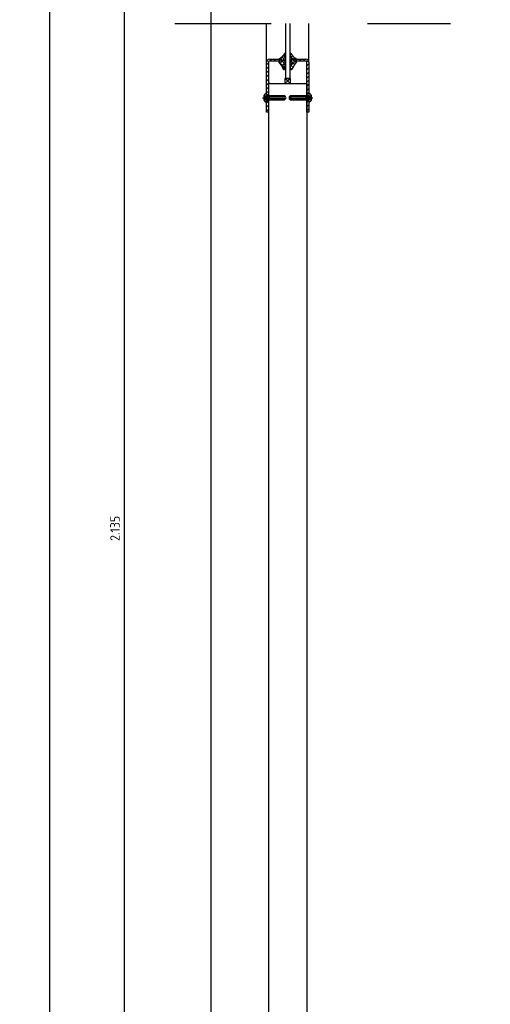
# Model space of a CAD drawing. Extents: x 22676.4 to 22686.7, y -5313.4 to -5308.9.
# Tile 3 of 5: x 22682.461 to 22682.95, y -5311.754 to -5310.731. Entities that reach past the tile are written whole.
import ezdxf

# ---------------------------------------------------------------- set-up
doc = ezdxf.new("R2010")
doc.units = 0
doc.header["$MEASUREMENT"] = 0
for name, pattern in [('DASH_CENTER', [36, 24, -3, 6, -3]), ('DASHED', [15, 12, -3]), ('DOT_CENTER', [2, 1.25, -0.25, 0.25, -0.25]), ('PHANTOM', [2.5, 1.25, -0.25, 0.25, -0.25, 0.25, -0.25]), ('VERDECKT2', [4.7625, 3.175, -1.5875])]:
    doc.linetypes.add(name, pattern=pattern)
doc.layers.get('0').update_dxf_attribs({"linetype": 'CONTINUOUS'})
doc.layers.get('Defpoints').update_dxf_attribs({"linetype": 'CONTINUOUS'})
for name, color, linetype in [('1', 7, 'CONTINUOUS'), ('AC-1-Unterzüge', 5, 'VERDECKT2'), ('AC-2-Türen', 7, 'CONTINUOUS'), ('AC-6-Vermassung_Innen', 4, 'CONTINUOUS')]:
    doc.layers.add(name, color=color, linetype=linetype)
doc.styles.get("Standard").update_dxf_attribs({"font": 'isocp.shx'})
doc.dimstyles.new('KA_I5', dxfattribs={"dimtxt": 0.01, "dimasz": 0.0001, "dimexe": 100, "dimexo": 1, "dimgap": 0.005, "dimtad": 1, "dimdec": 3, "dimdsep": 46, "dimtxsty": 'Standard', "dimblk": 'KA_BEM', "dimcen": 5, "dimse1": 1, "dimse2": 1, "dimclrt": 256, "dimadec": 0, "dimazin": 0, "dimtfac": 1, "dimtdec": 3, "dimtix": 1, "dimtmove": 2, "dimatfit": 3, "dimldrblk": 'KA_BEM', "dimfxl": 0, "dimtvp": 0.8, "dimtolj": 1, "dimtzin": 0, "dimarcsym": 0})

# ---------------------------------------------------------------- blocks, each defined once
blk = doc.blocks.new('KA_BEM')
at = {"color": 0}
for p, q in [((-75, 0), (75, 0)), ((-35, -35), (35, 35)), ((0, -100), (0, 100))]:
    blk.add_line(p, q, dxfattribs=at)
blk = doc.blocks.new('*D86')
at = {"layer": 'AC-6-Vermassung_Innen', "color": 0, "lineweight": -2, "ltscale": 0.25}
blk.add_line((22682.4927, -5312.3269), (22682.4927, -5309.5771), dxfattribs=at)
at = {"layer": 'Defpoints', "color": 0, "ltscale": 0.25}
for p in [(22682.4927, -5309.577), (22682.9501, -5309.577), (22682.9501, -5312.327)]:
    blk.add_point(p, dxfattribs=at)
at = {"layer": 'AC-6-Vermassung_Innen', "color": 0, "lineweight": -2, "ltscale": 0.25, "xscale": 0.0001, "yscale": 0.0001, "zscale": 0.0001}
for p, rotation in [((22682.4927, -5309.577), 90), ((22682.4927, -5312.327), 270)]:
    blk.add_blockref('KA_BEM', p, dxfattribs=dict(at, rotation=rotation))
at = {"layer": 'AC-6-Vermassung_Innen', "ltscale": 0.25, "insert": (22682.4677, -5310.0698), "char_height": 0.01, "attachment_point": 5, "rotation": 90}
blk.add_mtext('\\A1;2.75', dxfattribs=at)
blk = doc.blocks.new('*D91')
at = {"layer": 'AC-6-Vermassung_Innen', "color": 0, "lineweight": -2, "ltscale": 0.25}
blk.add_line((22682.5703, -5312.3269), (22682.5703, -5310.1916), dxfattribs=at)
at = {"layer": 'Defpoints', "color": 0, "ltscale": 0.25}
for p in [(22682.5703, -5310.1915), (22682.6914, -5310.1915), (22682.6306, -5312.327)]:
    blk.add_point(p, dxfattribs=at)
at = {"layer": 'AC-6-Vermassung_Innen', "color": 0, "lineweight": -2, "ltscale": 0.25, "xscale": 0.0001, "yscale": 0.0001, "zscale": 0.0001}
for p, rotation in [((22682.5703, -5310.1915), 90), ((22682.5703, -5312.327), 270)]:
    blk.add_blockref('KA_BEM', p, dxfattribs=dict(at, rotation=rotation))
at = {"layer": 'AC-6-Vermassung_Innen', "ltscale": 0.25, "insert": (22682.5603, -5311.2593), "char_height": 0.01, "attachment_point": 5, "rotation": 90}
blk.add_mtext('\\A1;2.135', dxfattribs=at)

msp = doc.modelspace()

# ---------------------------------------------------------------- hatches: boundary and pattern name
at = {"linetype": 'Continuous'}
h = msp.add_hatch(dxfattribs=at)
h.set_pattern_fill('USER', color=8, scale=0.00075, angle=45, pattern_type=0)
h.set_pattern_definition([(45, (22669.6476, -5316.6350785), (-0.00212132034, 0.00212132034), []), (135, (22669.6476, -5316.6350785), (-0.00212132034, -0.00212132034), [])])
edge = h.paths.add_edge_path()
edge.add_ellipse((22682.7358, -5310.77767), major_axis=(-0.0000354, 0.0000354), ratio=1, start_angle=54.08205, end_angle=152.82786)
edge.add_ellipse((22682.73525, -5310.77596), major_axis=(-0.0013, 0.0013), ratio=1, start_angle=152.82786, end_angle=206.94343)
edge.add_ellipse((22682.7371, -5310.77656), major_axis=(-0.0000707, 0.0000707), ratio=1, start_angle=225, end_angle=386.94343)
edge.add_line((22682.7372, -5310.77656), (22682.7372, -5310.77986))
edge.add_ellipse((22682.73286, -5310.77986), major_axis=(0.00307, 0.00307), ratio=1, start_angle=283.01679, end_angle=315)
edge.add_ellipse((22682.73586, -5310.78173), major_axis=(0.000566, 0.000566), ratio=1, start_angle=152.25619, end_angle=283.01679)
edge.add_ellipse((22682.70463, -5310.79506), major_axis=(-0.02345, 0.02345), ratio=1, start_angle=248.24686, end_angle=263.32023)
edge.add_ellipse((22682.73098, -5310.77428), major_axis=(0.000283, 0.000283), ratio=1, start_angle=45, end_angle=167.32956)
edge.add_line((22682.7332, -5310.77388), (22682.73098, -5310.77388))
edge.add_line((22682.7332, -5310.77188), (22682.7332, -5310.77388))
edge.add_line((22682.73151, -5310.77188), (22682.7332, -5310.77188))
edge.add_ellipse((22682.73151, -5310.77135), major_axis=(-0.000373, 0.000373), ratio=1, start_angle=-13.94662, end_angle=135)
edge.add_ellipse((22682.72651, -5310.7608), major_axis=(-0.00789, 0.00789), ratio=1, start_angle=160.04913, end_angle=198.57204)
edge.add_ellipse((22682.73684, -5310.76589), major_axis=(-0.000255, 0.000255), ratio=1, start_angle=225.00004, end_angle=384.57628)
edge.add_ellipse((22682.72578, -5310.76589), major_axis=(-0.00807, 0.00807), ratio=1, start_angle=193.40023, end_angle=225.00004)
edge.add_ellipse((22682.73555, -5310.7719), major_axis=(-0.0000354, 0.0000354), ratio=1, start_angle=13.40023, end_angle=45)
edge.add_line((22682.7355, -5310.7719), (22682.7355, -5310.7738))
edge.add_ellipse((22682.73555, -5310.7738), major_axis=(0.0000354, 0.0000354), ratio=1, start_angle=135, end_angle=255.72297)
edge.add_ellipse((22682.73377, -5310.77081), major_axis=(-0.00249, 0.00249), ratio=1, start_angle=165.72297, end_angle=201.50825)
edge.add_ellipse((22682.7371, -5310.77226), major_axis=(-0.0000707, 0.0000707), ratio=1, start_angle=225, end_angle=381.50825)
edge.add_line((22682.7372, -5310.77226), (22682.7372, -5310.77359))
edge.add_ellipse((22682.73452, -5310.77359), major_axis=(0.00189, 0.00189), ratio=1, start_angle=247.22282, end_angle=315)
edge.add_ellipse((22682.73555, -5310.77611), major_axis=(-0.0000354, 0.0000354), ratio=1, start_angle=-22.77718, end_angle=54.08205)
edge.add_line((22682.7355, -5310.77612), (22682.73575, -5310.77767))
h = msp.add_hatch(dxfattribs=at)
h.set_pattern_fill('USER', color=8, scale=0.00075, angle=45, pattern_type=0)
h.set_pattern_definition([(45, (22669.6356, -5316.6350785), (-0.00212132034, 0.00212132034), []), (135, (22669.6356, -5316.6350785), (-0.00212132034, -0.00212132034), [])])
edge = h.paths.add_edge_path()
edge.add_ellipse((22682.74359, -5310.77767), major_axis=(0.0000354, 0.0000354), ratio=1, start_angle=207.17214, end_angle=305.91795)
edge.add_ellipse((22682.74414, -5310.77596), major_axis=(0.0013, 0.0013), ratio=1, start_angle=153.05657, end_angle=207.17214)
edge.add_ellipse((22682.7423, -5310.77656), major_axis=(0.0000707, 0.0000707), ratio=1, start_angle=333.05657, end_angle=495)
edge.add_line((22682.7422, -5310.77986), (22682.7422, -5310.77656))
edge.add_ellipse((22682.74654, -5310.77986), major_axis=(-0.00307, 0.00307), ratio=1, start_angle=45, end_angle=76.98321)
edge.add_ellipse((22682.74354, -5310.78173), major_axis=(0.000566, 0.000566), ratio=1, start_angle=166.98321, end_angle=297.74381)
edge.add_ellipse((22682.77477, -5310.79506), major_axis=(0.02345, 0.02345), ratio=1, start_angle=96.67977, end_angle=111.75314)
edge.add_ellipse((22682.74841, -5310.77428), major_axis=(0.000283, 0.000283), ratio=1, start_angle=282.67044, end_angle=405)
edge.add_line((22682.74841, -5310.77388), (22682.7462, -5310.77388))
edge.add_line((22682.7462, -5310.77388), (22682.7462, -5310.77188))
edge.add_line((22682.7462, -5310.77188), (22682.74789, -5310.77188))
edge.add_ellipse((22682.74789, -5310.77135), major_axis=(-0.000373, 0.000373), ratio=1, start_angle=135, end_angle=283.94662)
edge.add_ellipse((22682.75288, -5310.7608), major_axis=(0.00789, 0.00789), ratio=1, start_angle=161.42796, end_angle=199.95087)
edge.add_ellipse((22682.74256, -5310.76589), major_axis=(0.000255, 0.000255), ratio=1, start_angle=335.42372, end_angle=494.99996)
edge.add_ellipse((22682.75361, -5310.76589), major_axis=(-0.00807, 0.00807), ratio=1, start_angle=44.99996, end_angle=76.59977)
edge.add_ellipse((22682.74385, -5310.7719), major_axis=(0.0000354, 0.0000354), ratio=1, start_angle=315, end_angle=346.59977)
edge.add_line((22682.7439, -5310.7738), (22682.7439, -5310.7719))
edge.add_ellipse((22682.74385, -5310.7738), major_axis=(-0.0000354, 0.0000354), ratio=1, start_angle=104.27703, end_angle=225)
edge.add_ellipse((22682.74562, -5310.77081), major_axis=(-0.00249, 0.00249), ratio=1, start_angle=68.49175, end_angle=104.27703)
edge.add_ellipse((22682.7423, -5310.77226), major_axis=(0.0000707, 0.0000707), ratio=1, start_angle=338.49175, end_angle=495)
edge.add_line((22682.7422, -5310.77359), (22682.7422, -5310.77226))
edge.add_ellipse((22682.74487, -5310.77359), major_axis=(-0.00189, 0.00189), ratio=1, start_angle=45, end_angle=112.77718)
edge.add_ellipse((22682.74384, -5310.77611), major_axis=(-0.0000354, 0.0000354), ratio=1, start_angle=215.91795, end_angle=292.77718)
edge.add_line((22682.74364, -5310.77767), (22682.74389, -5310.77612))
h = msp.add_hatch(dxfattribs=at)
h.set_pattern_fill('USER', color=8, scale=0.00075, angle=45, pattern_type=0)
h.set_pattern_definition([(45, (22669.6476, -5316.6350785), (-0.00212132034, 0.00212132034), [])])
edge = h.paths.add_edge_path()
edge.add_line((22682.7177, -5310.80856), (22682.7177, -5310.77488))
edge.add_line((22682.7177, -5310.80856), (22682.7197, -5310.80856))
edge.add_line((22682.7197, -5310.77488), (22682.7197, -5310.80856))
edge.add_ellipse((22682.7207, -5310.77488), major_axis=(-0.000707, 0.000707), ratio=1, start_angle=-45, end_angle=45)
edge.add_line((22682.7332, -5310.77388), (22682.7207, -5310.77388))
edge.add_line((22682.7332, -5310.77388), (22682.7332, -5310.77188))
edge.add_line((22682.7207, -5310.77188), (22682.7332, -5310.77188))
edge.add_ellipse((22682.7207, -5310.77488), major_axis=(-0.00212, 0.00212), ratio=1, start_angle=-45, end_angle=45)
h = msp.add_hatch(dxfattribs=at)
h.set_pattern_fill('USER', color=8, scale=0.00075, angle=45, pattern_type=0)
h.set_pattern_definition([(45, (22669.6356, -5316.6350785), (-0.00212132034, 0.00212132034), [])])
edge = h.paths.add_edge_path()
edge.add_line((22682.7617, -5310.77488), (22682.7617, -5310.82688))
edge.add_line((22682.7617, -5310.82688), (22682.7597, -5310.82688))
edge.add_line((22682.7597, -5310.82688), (22682.7597, -5310.77488))
edge.add_ellipse((22682.7587, -5310.77488), major_axis=(0.000707, 0.000707), ratio=1, start_angle=315, end_angle=405)
edge.add_line((22682.7587, -5310.77388), (22682.7462, -5310.77388))
edge.add_line((22682.7462, -5310.77188), (22682.7462, -5310.77388))
edge.add_line((22682.7462, -5310.77188), (22682.7587, -5310.77188))
edge.add_ellipse((22682.7587, -5310.77488), major_axis=(0.00212, 0.00212), ratio=1, start_angle=315, end_angle=405)
h = msp.add_hatch(dxfattribs=at)
h.set_pattern_fill('USER', color=8, scale=0.00075, angle=45, pattern_type=0)
h.set_pattern_definition([(45, (22695.2528733, -5346.3046662), (-0.00212132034, 0.00212132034), [])])
h.paths.add_polyline_path([(22682.7197, -5310.82688), (22682.7177, -5310.82688), (22682.7177, -5310.8152), (22682.7197, -5310.8152)])

# ---------------------------------------------------------------- linework, layer by layer
at = {"layer": '1', "color": 7, "linetype": 'Continuous'}
for p, q in [((22682.7177, -5310.77488), (22682.7177, -5310.73478)), ((22682.7617, -5310.77488), (22682.7617, -5310.73478))]:
    msp.add_line(p, q, dxfattribs=at)
at = {"layer": '1', "color": 2, "linetype": 'Continuous'}
for p, q in [((22682.7377, -5310.79188), (22682.7377, -5310.73478)), ((22682.7422, -5310.79188), (22682.7422, -5310.73478)), ((22682.7177, -5310.80856), (22682.7177, -5310.77488)), ((22682.7197, -5310.77488), (22682.7197, -5310.80856)), ((22682.7207, -5310.77188), (22682.7332, -5310.77188)), ((22682.7332, -5310.77388), (22682.7207, -5310.77388)), ((22682.7332, -5310.77388), (22682.73098, -5310.77388)), ((22682.73151, -5310.77188), (22682.7332, -5310.77188)), ((22682.7332, -5310.77188), (22682.7332, -5310.77388)), ((22682.7332, -5310.77388), (22682.7332, -5310.77188)), ((22682.7355, -5310.7719), (22682.7355, -5310.7738)), ((22682.7355, -5310.77612), (22682.73575, -5310.77767)), ((22682.7372, -5310.77226), (22682.7372, -5310.77359)), ((22682.7372, -5310.77656), (22682.7372, -5310.77986)), ((22682.7422, -5310.77359), (22682.7422, -5310.77226)), ((22682.7422, -5310.77986), (22682.7422, -5310.77656)), ((22682.74364, -5310.77767), (22682.74389, -5310.77612)), ((22682.7439, -5310.7738), (22682.7439, -5310.7719)), ((22682.7462, -5310.77188), (22682.7587, -5310.77188)), ((22682.7462, -5310.77188), (22682.7462, -5310.77388)), ((22682.7462, -5310.77388), (22682.7462, -5310.77188)), ((22682.7462, -5310.77188), (22682.74789, -5310.77188)), ((22682.7587, -5310.77388), (22682.7462, -5310.77388)), ((22682.74841, -5310.77388), (22682.7462, -5310.77388)), ((22682.7597, -5310.82688), (22682.7597, -5310.77488)), ((22682.7617, -5310.77488), (22682.7617, -5310.82688)), ((22682.7197, -5310.79688), (22682.7197, -5310.80856)), ((22682.7212, -5310.79688), (22682.7197, -5310.79688)), ((22682.7212, -5310.79688), (22682.7597, -5310.79688)), ((22682.7337, -5310.79688), (22682.7457, -5310.79688)), ((22682.7427, -5310.79188), (22682.7367, -5310.79188)), ((22682.7367, -5310.79188), (22682.7367, -5310.79688)), ((22682.7367, -5310.79688), (22682.7427, -5310.79688)), ((22682.7372, -5310.79188), (22682.7402, -5310.79188)), ((22682.7417, -5310.79188), (22682.7377, -5310.79188)), ((22682.7377, -5310.79188), (22682.7392, -5310.79188)), ((22682.7392, -5310.79188), (22682.7422, -5310.79188)), ((22682.7402, -5310.79188), (22682.7417, -5310.79188)), ((22682.7427, -5310.79688), (22682.7427, -5310.79188)), ((22682.7597, -5310.79688), (22682.7597, -5310.83796)), ((22682.7152, -5310.81473), (22682.7152, -5310.80903)), ((22682.7177, -5310.80918), (22682.7177, -5310.80713)), ((22682.7177, -5310.80856), (22682.7197, -5310.80856)), ((22682.7177, -5310.8152), (22682.7177, -5310.80856)), ((22682.7177, -5310.81458), (22682.7177, -5310.80918)), ((22682.7179, -5310.80938), (22682.7367, -5310.80938)), ((22682.7185, -5310.81438), (22682.7185, -5310.80938)), ((22682.7642, -5310.80903), (22682.7642, -5310.81473)), ((22682.7177, -5310.82688), (22682.7177, -5310.8152)), ((22682.7177, -5310.8152), (22682.7197, -5310.8152)), ((22682.7367, -5310.81438), (22682.7179, -5310.81438)), ((22682.7377, -5310.81038), (22682.7185, -5310.81038)), ((22682.7377, -5310.81338), (22682.7185, -5310.81338)), ((22682.7197, -5310.8152), (22682.7197, -5310.82688)), ((22682.7197, -5310.82688), (22682.7177, -5310.82688)), ((22682.7617, -5310.82688), (22682.7597, -5310.82688))]:
    msp.add_line(p, q, dxfattribs=at)
at = {"layer": '1', "color": 2, "linetype": 'PHANTOM'}
for p, q in [((22682.7417, -5310.81038), (22682.7427, -5310.80938)), ((22682.7427, -5310.80938), (22682.7615, -5310.80938)), ((22682.7427, -5310.80938), (22682.7427, -5310.81438)), ((22682.7609, -5310.80938), (22682.7609, -5310.81438)), ((22682.7617, -5310.80713), (22682.7617, -5310.80918)), ((22682.7617, -5310.80918), (22682.7617, -5310.81458)), ((22682.7177, -5310.81663), (22682.7177, -5310.81458)), ((22682.7417, -5310.81338), (22682.7417, -5310.81038)), ((22682.7609, -5310.81038), (22682.7417, -5310.81038)), ((22682.7427, -5310.81438), (22682.7417, -5310.81338)), ((22682.7609, -5310.81338), (22682.7417, -5310.81338)), ((22682.7615, -5310.81438), (22682.7427, -5310.81438)), ((22682.7617, -5310.81458), (22682.7617, -5310.81663))]:
    msp.add_line(p, q, dxfattribs=at)
at = {"layer": '1', "color": 2, "linetype": 'DASHED'}
for p, q in [((22682.71645, -5310.81015), (22682.7152, -5310.81015)), ((22682.71645, -5310.81102), (22682.7152, -5310.81102)), ((22682.71645, -5310.81275), (22682.7152, -5310.81275)), ((22682.7152, -5310.81361), (22682.71645, -5310.81361)), ((22682.71745, -5310.81188), (22682.71645, -5310.81015)), ((22682.71645, -5310.81361), (22682.71745, -5310.81188)), ((22682.76295, -5310.81015), (22682.76195, -5310.81188)), ((22682.76195, -5310.81188), (22682.76295, -5310.81361)), ((22682.7642, -5310.81015), (22682.76295, -5310.81015)), ((22682.7642, -5310.81102), (22682.76295, -5310.81102)), ((22682.7642, -5310.81275), (22682.76295, -5310.81275)), ((22682.76295, -5310.81361), (22682.7642, -5310.81361))]:
    msp.add_line(p, q, dxfattribs=at)
at = {"layer": '1', "color": 2, "linetype": 'DOT_CENTER'}
for p, q in [((22682.72113, -5310.81188), (22682.71651, -5310.81188)), ((22682.76289, -5310.81188), (22682.75827, -5310.81188))]:
    msp.add_line(p, q, dxfattribs=at)
at = {"layer": '1', "color": 2, "linetype": 'Continuous'}
for centre, major_axis, start_param, end_param in [((22682.72651, -5310.7608), (-0.00789, 0.00789), 2.7933843, 3.4657359), ((22682.72578, -5310.76589), (-0.00807, 0.00807), 3.3754709, 3.9269916), ((22682.73684, -5310.76589), (-0.000255, 0.000255), 3.9269916, 6.7121223), ((22682.74256, -5310.76589), (0.000255, 0.000255), 5.8542483, 8.639379), ((22682.75361, -5310.76589), (0.00807, 0.00807), 2.3561937, 2.9077144), ((22682.75288, -5310.7608), (0.00789, 0.00789), 2.8174494, 3.489801), ((22682.7207, -5310.77488), (-0.00212, 0.00212), -0.7853982, 0.7853982), ((22682.7207, -5310.77488), (-0.000707, 0.000707), -0.7853982, 0.7853982), ((22682.73098, -5310.77428), (-0.000283, 0.000283), -0.7853982, 1.3496555), ((22682.70463, -5310.79506), (-0.02345, 0.02345), 4.332725, 4.595805), ((22682.73151, -5310.77135), (-0.000373, 0.000373), -0.2434145, 2.3561945), ((22682.73452, -5310.77359), (-0.00189, 0.00189), 2.7440559, 3.9269908), ((22682.73377, -5310.77081), (0.00249, 0.00249), 4.4632079, 5.0877787), ((22682.73525, -5310.77596), (-0.0013, 0.0013), 2.6673493, 3.6118442), ((22682.74487, -5310.77359), (0.00189, 0.00189), 2.3561945, 3.5391294), ((22682.74562, -5310.77081), (-0.00249, 0.00249), 1.1954066, 1.8199774), ((22682.74414, -5310.77596), (0.0013, 0.0013), 2.6713411, 3.615836), ((22682.77477, -5310.79506), (0.02345, 0.02345), 1.6873804, 1.9504603), ((22682.74789, -5310.77135), (0.000373, 0.000373), 3.9269908, 6.5265998), ((22682.74841, -5310.77428), (0.000283, 0.000283), 4.9335298, 7.0685835), ((22682.7587, -5310.77488), (0.00212, 0.00212), 5.4977871, 7.0685835), ((22682.7587, -5310.77488), (0.000707, 0.000707), 5.4977871, 7.0685835), ((22682.73586, -5310.78173), (0.000566, 0.000566), 2.6573718, 4.9395749), ((22682.73286, -5310.77986), (0.00307, 0.00307), 4.9395749, 5.4977871), ((22682.74654, -5310.77986), (-0.00307, 0.00307), 0.7853982, 1.3436104), ((22682.74354, -5310.78173), (-0.000566, 0.000566), 1.3436104, 3.6258135), ((22682.71907, -5310.81154), (0.00326, 0.00326), 1.0880832, 1.782454), ((22682.76032, -5310.81154), (-0.00326, 0.00326), 4.5007313, 5.1951021), ((22682.76032, -5310.81223), (0.00326, 0.00326), 4.2296759, 4.9240466)]:
    msp.add_ellipse(centre, major_axis=major_axis, ratio=1, start_param=start_param, end_param=end_param, dxfattribs=at)
at = {"layer": '1', "color": 2, "linetype": 'PHANTOM'}
msp.add_ellipse((22682.71907, -5310.81223), major_axis=(-0.00326, 0.00326), ratio=1, start_param=1.3591387, end_param=2.0535094, dxfattribs=at)
at = {"layer": '1', "color": 2, "linetype": 'DASHED'}
for centre, major_axis, start_param, end_param in [((22682.71569, -5310.81058), (-0.000617, 0.000617), 3.4073633, 4.4466183), ((22682.71325, -5310.81188), (0.00234, 0.00234), 5.2335139, 5.7620604), ((22682.71569, -5310.81318), (-0.000617, 0.000617), 3.4073633, 4.4466183), ((22682.76371, -5310.81058), (0.000617, 0.000617), 1.836567, 2.875822), ((22682.76615, -5310.81188), (0.00234, 0.00234), 2.0919213, 2.6204677), ((22682.76371, -5310.81318), (0.000617, 0.000617), 1.836567, 2.875822)]:
    msp.add_ellipse(centre, major_axis=major_axis, ratio=1, start_param=start_param, end_param=end_param, dxfattribs=at)
at = {"layer": 'AC-1-Unterzüge', "ltscale": 0.5}
msp.add_line((22682.65982, -5310.23136), (22682.65982, -5312.32697), dxfattribs=at)
at = {"layer": 'AC-2-Türen', "color": 4, "linetype": 'DASH_CENTER', "ltscale": 0.0025}
msp.add_line((22682.62262, -5310.73478), (22682.90896, -5310.73478), dxfattribs=at)
at = {"layer": 'AC-2-Türen'}
for p, q in [((22682.7197, -5310.79688), (22682.7197, -5312.32267)), ((22682.7597, -5310.79688), (22682.7597, -5312.32267))]:
    msp.add_line(p, q, dxfattribs=at)
at = {"layer": 'AC-6-Vermassung_Innen', "linetype": 'VERDECKT2', "ltscale": 0.25}
for p, q in [((22682.7367, -5310.79688), (22682.7427, -5310.79188)), ((22682.7427, -5310.79688), (22682.7367, -5310.79188)), ((22682.71362, -5310.81188), (22682.73862, -5310.81188)), ((22682.74078, -5310.81188), (22682.76577, -5310.81188))]:
    msp.add_line(p, q, dxfattribs=at)

# ---------------------------------------------------------------- dimensions: what is measured, and where the dimension line sits
at = {"layer": 'AC-6-Vermassung_Innen', "ltscale": 0.25}
dim = msp.add_linear_dim(base=(22682.49275, -5309.57697), p1=(22682.95014, -5312.32697), p2=(22682.95014, -5309.57697), angle=90, dimstyle='KA_I5', dxfattribs=at)
dim.commit()
dim.dimension.update_dxf_attribs({"geometry": '*D86', "text_midpoint": (22682.46774, -5310.06982), "dimtype": 160})
dim = msp.add_linear_dim(base=(22682.5703, -5310.19155), p1=(22682.63063, -5312.32697), p2=(22682.69141, -5310.19155), angle=90, dimstyle='KA_I5', dxfattribs=at)
dim.commit()
dim.dimension.update_dxf_attribs({"geometry": '*D91', "text_midpoint": (22682.5603, -5311.25926)})

doc.saveas('drawing.dxf')
